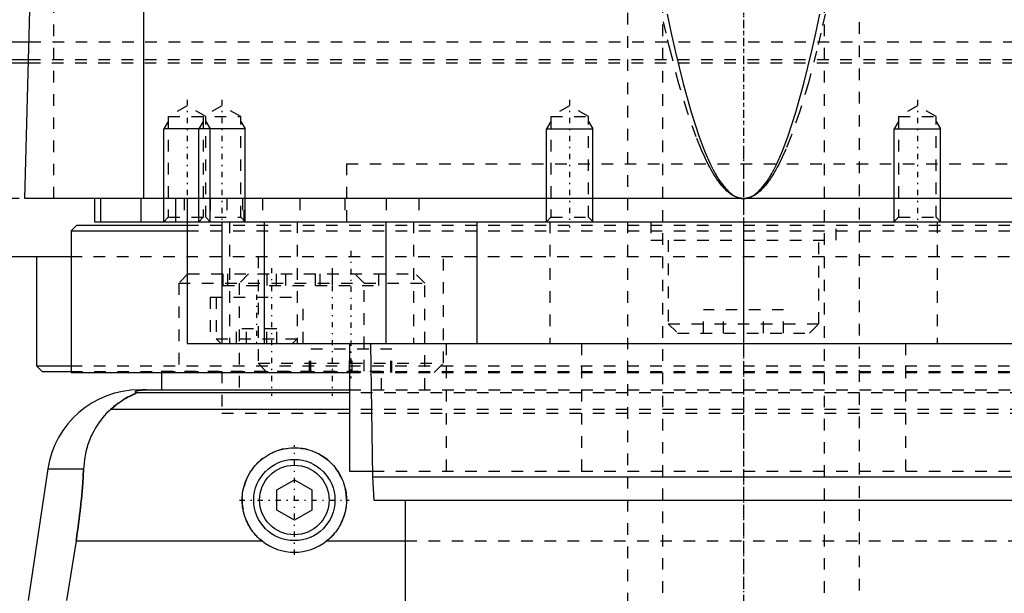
# Model space of a CAD drawing. Extents: x -105 to 105, y -104 to 484.
# Tile 4 of 10: x -62 to 22, y -18 to 32. Entities that reach past the tile are written whole.
import ezdxf

# ---------------------------------------------------------------- set-up
doc = ezdxf.new("R2010")
doc.units = 0
doc.linetypes.add('CENTER', pattern=[1.5, 0.45, -0.5, 0.05, -0.5])
doc.linetypes.add('DASHED', pattern=[2, 1, -1])
for name, color, linetype in [('AM_0', 7, 'CONTINUOUS'), ('AM_10', 7, 'CONTINUOUS'), ('AM_3', 7, 'DASHED'), ('AM_7', 7, 'CENTER')]:
    doc.layers.add(name, color=color, linetype=linetype)

msp = doc.modelspace()

# ---------------------------------------------------------------- linework, layer by layer
at = {"layer": 'AM_0', "color": 7, "linetype": 'CONTINUOUS'}
for p, q in [((-51.744, 16.5), (-51.744, 77.05)), ((-62, 16.5), (-60.5, 73.35)), ((-80, 30), (-61.611, 30)), ((-79.5, 28.2), (-61.661, 28.2)), ((-78.5, 28.5), (-61.652, 28.5)), ((62, 16.5), (-62, 16.5)), ((-56, 16.5), (-56, 14.5)), ((-55.474, 16.5), (-55.474, 14.5)), ((-52, 16.5), (-52, 14.5)), ((-49, 16.5), (-49, 14.5)), ((-48, 16.5), (-48, 4)), ((-56, 14.5), (56, 14.5)), ((-45.003, 14.5), (-45.003, 4)), ((-41.361, 14.5), (-41.361, 4)), ((-30.85, 14.5), (-30.85, 4)), ((-23, 14.5), (-23, 4)), ((-13, 14.5), (-13.005, 14.505)), ((0, 14.5), (0, 4)), ((13.005, 14.505), (13, 14.5)), ((-57.5, 14.2), (-58, 13.7)), ((-58, 13.7), (-58, 1.5)), ((-58, 13.7), (-48.014, 13.7)), ((-57.5, 14.2), (-48.014, 14.2)), ((-79.5, 11.5), (-58.063, 11.5)), ((-61, 11.5), (-61, 2.08)), ((-48, 4), (48, 4)), ((-34, 4), (-34, -7)), ((-32.175, 4), (-32, -7.5)), ((-61, 2.08), (-60.5, 1.58)), ((-61, 2.08), (-58.042, 2.08)), ((-60.5, 1.58), (-58.019, 1.58)), ((-58, 1.5), (-34.039, 1.5)), ((-50.224, 1.5), (-50.224, 0)), ((-52.11, 0), (-34, 0)), ((-34, -0.254), (-52.378, -0.254)), ((-34, -1.693), (-54.6, -1.693)), ((-60.021, -6.813), (-61.724, -18.159)), ((-60.021, -6.813), (-56.932, -6.813)), ((-34, -7), (-32.008, -7)), ((-32, -7.5), (-31.9, -9.5)), ((-32, -7.5), (32, -7.5)), ((-40.25, -8.634), (-38.75, -7.768)), ((-38.75, -7.768), (-37.25, -8.634)), ((-40.25, -10.366), (-40.25, -8.634)), ((-37.25, -8.634), (-37.25, -10.366)), ((-31.9, -9.5), (31.9, -9.5)), ((-29.175, -9.5), (-29.175, -23)), ((-38.75, -11.232), (-40.25, -10.366)), ((-37.25, -10.366), (-38.75, -11.232)), ((-57.58, -13.032), (-58.394, -18.159)), ((-57.58, -13.032), (-41.538, -13.032)), ((-35.962, -13.032), (-29.175, -13.032))]:
    msp.add_line(p, q, dxfattribs=at)
for points in [[(-6.59, 32.391, 0), (-6.245, 30.764, 0), (-5.9, 29.225, 0), (-5.208, 26.409, 0), (-4.515, 23.945, 0), (-3.822, 21.831, 0), (-3.417, 20.761, 0), (-3.302, 20.477, 0), (-3.186, 20.203, 0), (-3.128, 20.069, 0), (-3.07, 19.938, 0), (-2.955, 19.684, 0), (-2.839, 19.439, 0), (-2.723, 19.204, 0), (-2.607, 18.979, 0), (-2.491, 18.763, 0), (-2.434, 18.659, 0), (-2.376, 18.558, 0), (-2.26, 18.362, 0), (-2.144, 18.176, 0), (-2.086, 18.087, 0), (-2.028, 18, 0), (-1.912, 17.833, 0), (-1.797, 17.677, 0), (-1.739, 17.602, 0), (-1.681, 17.53, 0), (-1.565, 17.393, 0), (-1.449, 17.265, 0), (-1.333, 17.148, 0), (-1.217, 17.04, 0), (-1.101, 16.942, 0), (-1.043, 16.897, 0), (-0.985, 16.854, 0), (-0.869, 16.775, 0), (-0.754, 16.707, 0), (-0.638, 16.648, 0), (-0.57, 16.618, 0), (-0.551, 16.611, 0), (-0.531, 16.603, 0), (-0.522, 16.599, 0), (-0.512, 16.596, 0), (-0.493, 16.588, 0), (-0.473, 16.582, 0), (-0.454, 16.575, 0), (-0.435, 16.569, 0), (-0.415, 16.563, 0), (-0.406, 16.56, 0), (-0.396, 16.557, 0), (-0.377, 16.552, 0), (-0.357, 16.547, 0), (-0.348, 16.544, 0), (-0.338, 16.542, 0), (-0.319, 16.537, 0), (-0.299, 16.533, 0), (-0.29, 16.531, 0), (-0.28, 16.529, 0), (-0.261, 16.525, 0), (-0.242, 16.521, 0), (-0.222, 16.518, 0), (-0.203, 16.515, 0), (-0.184, 16.512, 0), (-0.174, 16.511, 0), (-0.164, 16.51, 0), (-0.145, 16.508, 0), (-0.126, 16.506, 0), (-0.106, 16.504, 0), (-0.087, 16.503, 0), (-0.068, 16.502, 0), (-0.058, 16.501, 0), (-0.048, 16.501, 0), (-0.029, 16.5, 0), (-0.01, 16.5, 0), (0, 16.5, 0)], [(0, 16.5, 0), (0.01, 16.5, 0), (0.029, 16.5, 0), (0.048, 16.501, 0), (0.058, 16.501, 0), (0.068, 16.502, 0), (0.087, 16.503, 0), (0.106, 16.504, 0), (0.126, 16.506, 0), (0.145, 16.508, 0), (0.164, 16.51, 0), (0.174, 16.511, 0), (0.184, 16.512, 0), (0.203, 16.515, 0), (0.222, 16.518, 0), (0.242, 16.521, 0), (0.261, 16.525, 0), (0.28, 16.529, 0), (0.29, 16.531, 0), (0.299, 16.533, 0), (0.319, 16.537, 0), (0.338, 16.542, 0), (0.348, 16.544, 0), (0.357, 16.547, 0), (0.377, 16.552, 0), (0.396, 16.557, 0), (0.406, 16.56, 0), (0.415, 16.563, 0), (0.435, 16.569, 0), (0.454, 16.575, 0), (0.473, 16.582, 0), (0.493, 16.588, 0), (0.512, 16.596, 0), (0.522, 16.599, 0), (0.531, 16.603, 0), (0.551, 16.611, 0), (0.57, 16.618, 0), (0.589, 16.627, 0), (0.609, 16.635, 0), (0.628, 16.644, 0), (0.638, 16.648, 0), (0.647, 16.653, 0), (0.667, 16.662, 0), (0.686, 16.671, 0), (0.754, 16.707, 0), (0.869, 16.775, 0), (0.985, 16.854, 0), (1.043, 16.897, 0), (1.101, 16.942, 0), (1.217, 17.04, 0), (1.333, 17.148, 0), (1.449, 17.265, 0), (1.565, 17.393, 0), (1.681, 17.53, 0), (1.739, 17.602, 0), (1.797, 17.677, 0), (1.912, 17.833, 0), (2.028, 18, 0), (2.086, 18.087, 0), (2.144, 18.176, 0), (2.26, 18.362, 0), (2.376, 18.558, 0), (2.434, 18.659, 0), (2.491, 18.763, 0), (2.607, 18.979, 0), (2.723, 19.204, 0), (2.839, 19.439, 0), (2.955, 19.684, 0), (3.07, 19.938, 0), (3.128, 20.069, 0), (3.186, 20.203, 0), (3.302, 20.477, 0), (3.417, 20.761, 0), (3.822, 21.831, 0), (4.515, 23.945, 0), (5.208, 26.409, 0), (5.9, 29.225, 0), (6.245, 30.764, 0), (6.59, 32.391, 0)], [(-51.492, 0, 0), (-51.497, 0, 0), (-51.506, 0, 0), (-51.516, 0, 0), (-51.521, 0, 0), (-51.525, 0, 0), (-51.535, 0, 0), (-51.544, 0, 0), (-51.553, 0, 0), (-51.562, 0, 0), (-51.57, 0, 0), (-51.574, 0, 0), (-51.579, 0, 0), (-51.587, -0.001, 0), (-51.596, -0.001, 0), (-51.605, -0.001, 0), (-51.614, -0.001, 0), (-51.623, -0.001, 0), (-51.627, -0.001, 0), (-51.631, -0.001, 0), (-51.64, -0.001, 0), (-51.649, -0.002, 0), (-51.653, -0.002, 0), (-51.657, -0.002, 0), (-51.666, -0.002, 0), (-51.674, -0.002, 0), (-51.678, -0.002, 0), (-51.682, -0.002, 0), (-51.689, -0.003, 0), (-51.697, -0.003, 0), (-51.704, -0.003, 0), (-51.712, -0.003, 0), (-51.719, -0.003, 0), (-51.723, -0.004, 0), (-51.726, -0.004, 0), (-51.734, -0.004, 0), (-51.741, -0.004, 0), (-51.748, -0.004, 0), (-51.756, -0.005, 0), (-51.763, -0.005, 0), (-51.766, -0.005, 0), (-51.77, -0.005, 0), (-51.777, -0.006, 0), (-51.784, -0.006, 0), (-51.79, -0.006, 0), (-51.797, -0.007, 0), (-51.803, -0.007, 0), (-51.807, -0.007, 0), (-51.81, -0.007, 0), (-51.816, -0.007, 0), (-51.822, -0.008, 0), (-51.842, -0.009, 0), (-51.874, -0.011, 0), (-51.89, -0.012, 0), (-51.905, -0.013, 0), (-51.934, -0.015, 0), (-51.962, -0.017, 0), (-51.988, -0.019, 0), (-52.012, -0.022, 0), (-52.035, -0.024, 0), (-52.046, -0.025, 0), (-52.057, -0.026, 0), (-52.077, -0.029, 0), (-52.096, -0.031, 0), (-52.105, -0.032, 0), (-52.113, -0.033, 0), (-52.129, -0.036, 0), (-52.145, -0.038, 0), (-52.153, -0.039, 0), (-52.16, -0.04, 0), (-52.175, -0.043, 0), (-52.189, -0.045, 0), (-52.234, -0.053, 0), (-52.298, -0.069, 0), (-52.348, -0.084, 0), (-52.386, -0.099, 0), (-52.413, -0.113, 0), (-52.423, -0.121, 0), (-52.432, -0.128, 0), (-52.445, -0.142, 0), (-52.452, -0.157, 0), (-52.454, -0.171, 0), (-52.451, -0.186, 0), (-52.443, -0.201, 0), (-52.437, -0.209, 0), (-52.43, -0.216, 0), (-52.412, -0.231, 0), (-52.391, -0.247, 0), (-52.378, -0.254, 0)], [(-52.378, -0.254, 0), (-52.377, -0.255, 0), (-52.376, -0.256, 0), (-52.375, -0.258, 0), (-52.375, -0.259, 0), (-52.376, -0.26, 0), (-52.377, -0.263, 0), (-52.379, -0.265, 0), (-52.381, -0.268, 0), (-52.385, -0.271, 0), (-52.389, -0.274, 0), (-52.391, -0.275, 0), (-52.394, -0.277, 0), (-52.4, -0.281, 0), (-52.406, -0.284, 0), (-52.413, -0.288, 0), (-52.421, -0.292, 0), (-52.429, -0.296, 0), (-52.433, -0.299, 0), (-52.438, -0.301, 0), (-52.447, -0.306, 0), (-52.457, -0.31, 0), (-52.462, -0.313, 0), (-52.468, -0.315, 0), (-52.479, -0.321, 0), (-52.49, -0.326, 0), (-52.496, -0.329, 0), (-52.502, -0.331, 0), (-52.514, -0.337, 0), (-52.527, -0.343, 0), (-52.54, -0.349, 0), (-52.553, -0.355, 0), (-52.567, -0.361, 0), (-52.574, -0.364, 0), (-52.581, -0.368, 0), (-52.595, -0.374, 0), (-52.61, -0.381, 0), (-52.663, -0.405, 0), (-52.763, -0.452, 0), (-52.876, -0.506, 0), (-52.999, -0.568, 0), (-53.064, -0.602, 0), (-53.132, -0.638, 0), (-53.273, -0.717, 0), (-53.426, -0.807, 0), (-53.588, -0.908, 0), (-53.758, -1.021, 0), (-53.936, -1.147, 0), (-54.027, -1.214, 0), (-54.12, -1.286, 0), (-54.309, -1.438, 0), (-54.502, -1.605, 0), (-54.6, -1.693, 0)], [(-54.6, -1.693, 0), (-54.718, -1.8, 0), (-54.945, -2.021, 0), (-55.16, -2.253, 0), (-55.263, -2.372, 0), (-55.363, -2.494, 0), (-55.554, -2.744, 0), (-55.733, -3.004, 0), (-55.901, -3.271, 0), (-56.056, -3.547, 0), (-56.199, -3.831, 0), (-56.266, -3.975, 0), (-56.33, -4.121, 0), (-56.448, -4.419, 0), (-56.554, -4.722, 0), (-56.647, -5.031, 0), (-56.727, -5.345, 0), (-56.795, -5.664, 0), (-56.824, -5.825, 0), (-56.85, -5.988, 0), (-56.893, -6.315, 0), (-56.922, -6.646, 0), (-56.932, -6.813, 0)], [(-41.538, -13.032, 0), (-41.619, -12.967, 0), (-41.774, -12.832, 0), (-41.921, -12.693, 0), (-41.992, -12.621, 0), (-42.062, -12.547, 0), (-42.197, -12.393, 0), (-42.326, -12.231, 0), (-42.449, -12.062, 0), (-42.565, -11.886, 0), (-42.673, -11.704, 0), (-42.724, -11.611, 0), (-42.773, -11.517, 0), (-42.863, -11.325, 0), (-42.945, -11.128, 0), (-43.017, -10.929, 0), (-43.08, -10.727, 0), (-43.132, -10.523, 0), (-43.155, -10.42, 0), (-43.175, -10.318, 0), (-43.208, -10.113, 0), (-43.231, -9.909, 0), (-43.239, -9.808, 0), (-43.245, -9.707, 0), (-43.25, -9.507, 0), (-43.246, -9.308, 0), (-43.241, -9.208, 0), (-43.233, -9.108, 0), (-43.211, -8.906, 0), (-43.179, -8.704, 0), (-43.138, -8.502, 0), (-43.088, -8.302, 0), (-43.028, -8.104, 0), (-42.995, -8.006, 0), (-42.959, -7.908, 0), (-42.881, -7.716, 0), (-42.795, -7.528, 0), (-42.7, -7.345, 0), (-42.598, -7.166, 0), (-42.488, -6.994, 0), (-42.43, -6.91, 0), (-42.37, -6.827, 0), (-42.247, -6.668, 0), (-42.118, -6.515, 0), (-41.983, -6.37, 0), (-41.844, -6.232, 0), (-41.697, -6.099, 0), (-41.621, -6.035, 0), (-41.542, -5.971, 0), (-41.38, -5.849, 0), (-41.211, -5.732, 0), (-41.035, -5.623, 0), (-40.853, -5.521, 0), (-40.665, -5.428, 0), (-40.57, -5.384, 0), (-40.473, -5.343, 0), (-40.277, -5.267, 0), (-40.077, -5.2, 0), (-39.875, -5.143, 0), (-39.67, -5.095, 0), (-39.465, -5.057, 0), (-39.362, -5.042, 0), (-39.259, -5.029, 0), (-39.054, -5.01, 0), (-38.851, -5.001, 0), (-38.75, -5, 0), (-38.649, -5.001, 0), (-38.446, -5.01, 0), (-38.241, -5.029, 0), (-38.138, -5.042, 0), (-38.035, -5.057, 0), (-37.83, -5.095, 0), (-37.625, -5.143, 0), (-37.423, -5.2, 0), (-37.223, -5.267, 0), (-37.027, -5.343, 0), (-36.93, -5.384, 0), (-36.835, -5.428, 0), (-36.647, -5.521, 0), (-36.465, -5.623, 0), (-36.289, -5.732, 0), (-36.12, -5.849, 0), (-35.958, -5.971, 0), (-35.879, -6.035, 0), (-35.803, -6.099, 0), (-35.656, -6.232, 0), (-35.517, -6.37, 0), (-35.382, -6.515, 0), (-35.253, -6.668, 0), (-35.13, -6.827, 0), (-35.07, -6.91, 0), (-35.012, -6.994, 0), (-34.902, -7.166, 0), (-34.8, -7.345, 0), (-34.705, -7.528, 0), (-34.619, -7.716, 0), (-34.541, -7.908, 0), (-34.505, -8.006, 0), (-34.472, -8.104, 0), (-34.412, -8.302, 0), (-34.362, -8.502, 0), (-34.321, -8.704, 0), (-34.289, -8.906, 0), (-34.267, -9.108, 0), (-34.259, -9.208, 0), (-34.254, -9.308, 0), (-34.25, -9.507, 0), (-34.255, -9.707, 0), (-34.261, -9.808, 0), (-34.269, -9.909, 0), (-34.292, -10.113, 0), (-34.325, -10.318, 0), (-34.345, -10.42, 0), (-34.368, -10.523, 0), (-34.42, -10.727, 0), (-34.483, -10.929, 0), (-34.555, -11.128, 0), (-34.637, -11.325, 0), (-34.727, -11.517, 0), (-34.776, -11.611, 0), (-34.827, -11.704, 0), (-34.935, -11.886, 0), (-35.051, -12.062, 0), (-35.174, -12.231, 0), (-35.303, -12.393, 0), (-35.438, -12.547, 0), (-35.508, -12.621, 0), (-35.579, -12.693, 0), (-35.726, -12.832, 0), (-35.881, -12.967, 0), (-35.962, -13.032, 0)], [(-56.932, -6.813, 0), (-56.941, -6.985, 0), (-56.96, -7.331, 0), (-56.981, -7.678, 0), (-56.992, -7.852, 0), (-57.004, -8.026, 0), (-57.03, -8.374, 0), (-57.058, -8.723, 0), (-57.088, -9.071, 0), (-57.12, -9.42, 0), (-57.155, -9.769, 0), (-57.173, -9.943, 0), (-57.191, -10.117, 0), (-57.23, -10.464, 0), (-57.27, -10.81, 0), (-57.313, -11.155, 0), (-57.357, -11.498, 0), (-57.403, -11.84, 0), (-57.427, -12.01, 0), (-57.451, -12.18, 0), (-57.501, -12.52, 0), (-57.553, -12.861, 0), (-57.58, -13.032, 0)]]:
    msp.add_polyline3d(points, dxfattribs=at)
for radius in [3.5, 3]:
    msp.add_circle((-38.75, -9.5), radius, dxfattribs=at)
for centre, radius, start, end in [((-52.11, -8), 8, 90, 171.46703), ((-38.75, -9.5), 4.5, 231.7104, 308.2896)]:
    msp.add_arc(centre, radius, start, end, dxfattribs=at)
at = {"layer": 'AM_10', "color": 7, "linetype": 'CONTINUOUS'}
for p, q in [((-49.621, 23.156), (-50, 22.5)), ((-46.621, 23.156), (-47, 22.5)), ((-46.379, 23.156), (-46, 22.5)), ((-43.379, 23.156), (-43, 22.5)), ((-16.621, 23.156), (-17, 22.5)), ((-13.379, 23.156), (-13, 22.5)), ((13.379, 23.156), (13, 22.5)), ((16.621, 23.156), (17, 22.5)), ((-50, 14.5), (-50, 22.5)), ((-43, 22.5), (-50, 22.5)), ((-47, 14.5), (-47, 22.5)), ((-46, 14.5), (-46, 22.5)), ((-43, 14.5), (-43, 22.5)), ((-17, 14.5), (-17, 22.5)), ((-17, 22.5), (-13, 22.5)), ((-13, 14.5), (-13, 22.5)), ((13, 14.5), (13, 22.5)), ((13, 22.5), (17, 22.5)), ((17, 14.5), (17, 22.5))]:
    msp.add_line(p, q, dxfattribs=at)
at = {"layer": 'AM_3', "color": 6, "linetype": 'DASHED'}
for p, q in [((-7, 457.5), (-7, -77.5)), ((7, -77.5), (7, 457.5)), ((-10, 212.5), (-10, -25.3)), ((10, -25.3), (10, 212.5)), ((-59.5, 16.5), (-59.5, 75.489)), ((-61.611, 30), (61.611, 30)), ((-61.661, 28.2), (61.661, 28.2)), ((-61.652, 28.5), (61.652, 28.5)), ((-48, 24.5), (-49.621, 23.564)), ((-46.379, 23.564), (-48, 24.5)), ((-45, 24.5), (-46.621, 23.564)), ((-43.379, 23.564), (-45, 24.5)), ((-15, 24.5), (-16.621, 23.564)), ((-13.379, 23.564), (-15, 24.5)), ((15, 24.5), (13.379, 23.564)), ((16.621, 23.564), (15, 24.5)), ((-49.621, 23.564), (-49.621, 14.879)), ((-49.621, 23.564), (-43.379, 23.564)), ((-46.621, 23.564), (-46.621, 14.879)), ((-46.379, 14.879), (-46.379, 23.564)), ((-43.379, 14.879), (-43.379, 23.564)), ((-16.621, 23.564), (-16.621, 14.879)), ((-16.621, 23.564), (-13.379, 23.564)), ((-13.379, 14.879), (-13.379, 23.564)), ((13.379, 23.564), (13.379, 14.879)), ((13.379, 23.564), (16.621, 23.564)), ((16.621, 14.879), (16.621, 23.564)), ((-34.25, 19.5), (34.25, 19.5)), ((-34.25, 19.5), (-34.25, 14.2)), ((-34.25, 19.5), (0, 19.5)), ((79.5, 16.5), (-79.5, 16.5)), ((-48.25, 16.5), (-48.25, 14.5)), ((-46, 16.5), (-46, 14.5)), ((-44.587, 16.5), (-44.587, 14.5)), ((-43.236, 16.5), (-43.236, 14.5)), ((-43.087, 14.5), (-43.087, 16.5)), ((-41.5, 16.5), (-41.5, 14.5)), ((-38.286, 16.5), (-38.286, 14.5)), ((-34.381, 16.5), (-34.381, 14.5)), ((-30.84, 16.5), (-30.84, 14.5)), ((-28, 16.5), (-28, 14.5)), ((-49.621, 14.879), (-50, 14.5)), ((-49.621, 14.879), (-43.379, 14.879)), ((-46.621, 14.879), (-47, 14.5)), ((-46, 14.5), (-46.379, 14.879)), ((-44.341, 14.5), (-44.341, 4)), ((-43, 14.5), (-43.379, 14.879)), ((-38.5, 14.5), (-38.5, 4)), ((-28.477, 14.5), (-28.477, 4)), ((-16.621, 14.879), (-17, 14.5)), ((-16.695, 14.5), (-16.695, 4)), ((-16.621, 14.879), (-13.379, 14.879)), ((-13.005, 14.505), (-13.379, 14.879)), ((-8, 14.5), (-8, 12.9)), ((8, 12.9), (8, 14.5)), ((13.379, 14.879), (13.005, 14.505)), ((13.379, 14.879), (16.621, 14.879)), ((17, 14.5), (16.621, 14.879)), ((16.695, 14.5), (16.695, 4)), ((-48.014, 14.2), (48.014, 14.2)), ((-48.014, 13.7), (48.014, 13.7)), ((-8, 12.9), (8, 12.9)), ((-6.5, 12.9), (-6.5, 5.7)), ((6.5, 5.7), (6.5, 12.9)), ((-58.063, 11.5), (58.063, 11.5)), ((-41.878, 11.5), (-41.878, 2.3)), ((-25.878, 2.3), (-25.878, 11.5)), ((-47.924, 10), (-48.724, 9.2)), ((-47.924, 10), (-28.3, 10)), ((-44.91, 10), (-44.91, 9)), ((-44.507, 10), (-44.507, 9)), ((-42.7, 10), (-43.5, 9.2)), ((-41.126, 10), (-41.126, 9)), ((-40.321, 10), (-40.321, 9)), ((-39.5, 10), (-39.5, 9)), ((-36.94, 10), (-36.94, 9)), ((-36.538, 10), (-36.538, 9)), ((-35.5, 10), (-35.5, 9)), ((-32.724, 9.2), (-33.524, 10)), ((-31.5, 10), (-31.5, 9)), ((-27.5, 9.2), (-28.3, 10)), ((-48.724, 9.2), (-48.724, 1.6)), ((-48.724, 9.2), (-27.5, 9.2)), ((-44.91, 9), (-31.5, 9)), ((-43.5, 9.2), (-43.5, 0)), ((-32.724, 1.6), (-32.724, 9.2)), ((-27.5, 0), (-27.5, 9.2)), ((-46, 8), (-46, 4)), ((-46, 8), (-38, 8)), ((-45.5, 8), (-45.5, 4.4)), ((-38, 4), (-38, 8)), ((-3.464, 4.9), (-3.464, 6.9)), ((3.464, 6.9), (-3.464, 6.9)), ((-1.732, 4.9), (-1.732, 6.9)), ((1.732, 4.9), (1.732, 6.9)), ((3.464, 4.9), (3.464, 6.9)), ((-43.732, 4), (-43.732, 5.25)), ((-40.268, 5.25), (-43.732, 5.25)), ((-42.866, 4), (-42.866, 5.25)), ((-41.134, 4), (-41.134, 5.25)), ((-40.268, 4), (-40.268, 5.25)), ((-6.5, 5.7), (-5.7, 4.9)), ((-6.5, 5.7), (6.5, 5.7)), ((5.7, 4.9), (6.5, 5.7)), ((-45.5, 4.4), (-45.1, 4)), ((-45.5, 4.4), (-38.5, 4.4)), ((-38.9, 4), (-38.5, 4.4)), ((-5.7, 4.9), (5.7, 4.9)), ((-37.43, 1.5), (-37.43, 3.5)), ((-30.327, 3.5), (-37.43, 3.5)), ((-37.324, 1.5), (-37.324, 3.5)), ((-33.984, 1.5), (-33.984, 3.5)), ((-33.772, 1.5), (-33.772, 3.5)), ((-30.432, 1.5), (-30.432, 3.5)), ((-30.327, 1.5), (-30.327, 3.5)), ((-25.65, 4), (-25.65, -7)), ((-13.979, 4), (-13.979, -7)), ((13.979, 4), (13.979, -7)), ((-58.042, 2.08), (58.042, 2.08)), ((-41.878, 2.3), (-41.078, 1.5)), ((-41.878, 2.3), (-25.878, 2.3)), ((-26.678, 1.5), (-25.878, 2.3)), ((-58.019, 1.58), (58.019, 1.58)), ((-50.224, 1.6), (-50.224, 1.5)), ((-50.224, 1.6), (-31.224, 1.6)), ((-45, 1.58), (-45, -2)), ((-34.039, 1.5), (34.039, 1.5)), ((-31.224, 0), (-31.224, 1.6)), ((-34, 0), (34, 0)), ((34, -0.254), (-34, -0.254)), ((34, -1.693), (-34, -1.693)), ((-45, -2), (45, -2)), ((-45, -2), (45, -2)), ((-32.008, -7), (32.008, -7)), ((-29.175, -13.032), (29.175, -13.032))]:
    msp.add_line(p, q, dxfattribs=at)
for points in [[(0, 16.5, 0), (-0.01, 16.5, 0), (-0.031, 16.5, 0), (-0.052, 16.501, 0), (-0.062, 16.501, 0), (-0.072, 16.502, 0), (-0.093, 16.503, 0), (-0.114, 16.504, 0), (-0.134, 16.506, 0), (-0.155, 16.508, 0), (-0.176, 16.51, 0), (-0.186, 16.511, 0), (-0.196, 16.512, 0), (-0.217, 16.515, 0), (-0.238, 16.518, 0), (-0.258, 16.521, 0), (-0.279, 16.525, 0), (-0.3, 16.529, 0), (-0.31, 16.531, 0), (-0.32, 16.533, 0), (-0.341, 16.537, 0), (-0.362, 16.542, 0), (-0.372, 16.544, 0), (-0.382, 16.547, 0), (-0.403, 16.552, 0), (-0.424, 16.557, 0), (-0.434, 16.56, 0), (-0.444, 16.563, 0), (-0.465, 16.569, 0), (-0.486, 16.575, 0), (-0.506, 16.582, 0), (-0.527, 16.588, 0), (-0.548, 16.595, 0), (-0.558, 16.599, 0), (-0.568, 16.603, 0), (-0.589, 16.61, 0), (-0.61, 16.618, 0), (-0.682, 16.648, 0), (-0.806, 16.707, 0), (-0.93, 16.775, 0), (-1.054, 16.854, 0), (-1.116, 16.896, 0), (-1.178, 16.942, 0), (-1.302, 17.04, 0), (-1.426, 17.147, 0), (-1.549, 17.265, 0), (-1.673, 17.392, 0), (-1.797, 17.529, 0), (-1.859, 17.601, 0), (-1.921, 17.676, 0), (-2.045, 17.832, 0), (-2.169, 17.999, 0), (-2.231, 18.086, 0), (-2.293, 18.175, 0), (-2.417, 18.361, 0), (-2.541, 18.557, 0), (-2.603, 18.658, 0), (-2.664, 18.762, 0), (-2.788, 18.977, 0), (-2.912, 19.202, 0), (-3.036, 19.437, 0), (-3.16, 19.682, 0), (-3.284, 19.936, 0), (-3.345, 20.067, 0), (-3.407, 20.201, 0), (-3.531, 20.474, 0), (-3.655, 20.758, 0), (-4.088, 21.828, 0), (-4.829, 23.941, 0), (-5.57, 26.404, 0), (-6.311, 29.219, 0), (-6.68, 30.758, 0), (-7.05, 32.384, 0)], [(7.05, 32.384, 0), (6.68, 30.758, 0), (6.311, 29.219, 0), (5.57, 26.404, 0), (4.829, 23.941, 0), (4.088, 21.828, 0), (3.655, 20.758, 0), (3.531, 20.474, 0), (3.407, 20.201, 0), (3.345, 20.067, 0), (3.284, 19.936, 0), (3.16, 19.682, 0), (3.036, 19.437, 0), (2.912, 19.202, 0), (2.788, 18.977, 0), (2.664, 18.762, 0), (2.603, 18.658, 0), (2.541, 18.557, 0), (2.417, 18.361, 0), (2.293, 18.175, 0), (2.231, 18.086, 0), (2.169, 17.999, 0), (2.045, 17.832, 0), (1.921, 17.676, 0), (1.859, 17.601, 0), (1.797, 17.529, 0), (1.673, 17.392, 0), (1.549, 17.265, 0), (1.426, 17.147, 0), (1.302, 17.04, 0), (1.178, 16.942, 0), (1.116, 16.896, 0), (1.054, 16.854, 0), (0.93, 16.775, 0), (0.806, 16.707, 0), (0.682, 16.648, 0), (0.558, 16.599, 0), (0.486, 16.575, 0), (0.465, 16.569, 0), (0.444, 16.563, 0), (0.434, 16.56, 0), (0.424, 16.557, 0), (0.403, 16.552, 0), (0.382, 16.547, 0), (0.372, 16.544, 0), (0.362, 16.542, 0), (0.341, 16.537, 0), (0.32, 16.533, 0), (0.31, 16.531, 0), (0.3, 16.529, 0), (0.279, 16.525, 0), (0.258, 16.521, 0), (0.238, 16.518, 0), (0.217, 16.515, 0), (0.196, 16.512, 0), (0.186, 16.511, 0), (0.176, 16.51, 0), (0.155, 16.508, 0), (0.134, 16.506, 0), (0.114, 16.504, 0), (0.093, 16.503, 0), (0.072, 16.502, 0), (0.062, 16.501, 0), (0.052, 16.501, 0), (0.031, 16.5, 0), (0.01, 16.5, 0), (0, 16.5, 0)], [(-52.378, -0.254, 0), (-52.391, -0.247, 0), (-52.412, -0.231, 0), (-52.43, -0.216, 0), (-52.437, -0.209, 0), (-52.443, -0.201, 0), (-52.451, -0.186, 0), (-52.454, -0.171, 0), (-52.452, -0.157, 0), (-52.445, -0.142, 0), (-52.432, -0.128, 0), (-52.423, -0.121, 0), (-52.413, -0.113, 0), (-52.386, -0.099, 0), (-52.348, -0.084, 0), (-52.298, -0.069, 0), (-52.234, -0.053, 0), (-52.189, -0.045, 0), (-52.175, -0.043, 0), (-52.16, -0.04, 0), (-52.153, -0.039, 0), (-52.145, -0.038, 0), (-52.129, -0.036, 0), (-52.113, -0.033, 0), (-52.105, -0.032, 0), (-52.096, -0.031, 0), (-52.077, -0.029, 0), (-52.057, -0.026, 0), (-52.046, -0.025, 0), (-52.035, -0.024, 0), (-52.012, -0.022, 0), (-51.988, -0.019, 0), (-51.962, -0.017, 0), (-51.934, -0.015, 0), (-51.905, -0.013, 0), (-51.89, -0.012, 0), (-51.874, -0.011, 0), (-51.842, -0.009, 0), (-51.822, -0.008, 0), (-51.816, -0.007, 0), (-51.81, -0.007, 0), (-51.807, -0.007, 0), (-51.803, -0.007, 0), (-51.797, -0.007, 0), (-51.79, -0.006, 0), (-51.784, -0.006, 0), (-51.777, -0.006, 0), (-51.77, -0.005, 0), (-51.766, -0.005, 0), (-51.763, -0.005, 0), (-51.756, -0.005, 0), (-51.748, -0.004, 0), (-51.741, -0.004, 0), (-51.734, -0.004, 0), (-51.726, -0.004, 0), (-51.723, -0.004, 0), (-51.719, -0.003, 0), (-51.712, -0.003, 0), (-51.704, -0.003, 0), (-51.697, -0.003, 0), (-51.689, -0.003, 0), (-51.682, -0.002, 0), (-51.678, -0.002, 0), (-51.674, -0.002, 0), (-51.666, -0.002, 0), (-51.657, -0.002, 0), (-51.653, -0.002, 0), (-51.649, -0.002, 0), (-51.64, -0.001, 0), (-51.631, -0.001, 0), (-51.627, -0.001, 0), (-51.623, -0.001, 0), (-51.614, -0.001, 0), (-51.605, -0.001, 0), (-51.596, -0.001, 0), (-51.587, -0.001, 0), (-51.579, 0, 0), (-51.574, 0, 0), (-51.57, 0, 0), (-51.562, 0, 0), (-51.553, 0, 0), (-51.544, 0, 0), (-51.535, 0, 0), (-51.525, 0, 0), (-51.521, 0, 0), (-51.516, 0, 0), (-51.506, 0, 0), (-51.497, 0, 0), (-51.492, 0, 0)], [(-54.6, -1.693, 0), (-54.508, -1.609, 0), (-54.325, -1.451, 0), (-54.145, -1.305, 0), (-54.057, -1.237, 0), (-53.97, -1.172, 0), (-53.799, -1.049, 0), (-53.635, -0.938, 0), (-53.477, -0.838, 0), (-53.327, -0.748, 0), (-53.184, -0.667, 0), (-53.116, -0.63, 0), (-53.051, -0.595, 0), (-52.927, -0.531, 0), (-52.812, -0.475, 0), (-52.704, -0.424, 0), (-52.644, -0.396, 0), (-52.628, -0.389, 0), (-52.612, -0.382, 0), (-52.604, -0.378, 0), (-52.596, -0.374, 0), (-52.581, -0.367, 0), (-52.566, -0.361, 0), (-52.551, -0.354, 0), (-52.537, -0.347, 0), (-52.523, -0.341, 0), (-52.516, -0.338, 0), (-52.509, -0.335, 0), (-52.496, -0.329, 0), (-52.484, -0.323, 0), (-52.478, -0.32, 0), (-52.472, -0.317, 0), (-52.46, -0.312, 0), (-52.449, -0.307, 0), (-52.444, -0.304, 0), (-52.439, -0.302, 0), (-52.429, -0.297, 0), (-52.421, -0.292, 0), (-52.412, -0.288, 0), (-52.405, -0.284, 0), (-52.398, -0.28, 0), (-52.395, -0.278, 0), (-52.392, -0.276, 0), (-52.387, -0.272, 0), (-52.383, -0.269, 0), (-52.38, -0.266, 0), (-52.377, -0.263, 0), (-52.376, -0.261, 0), (-52.375, -0.26, 0), (-52.375, -0.259, 0), (-52.376, -0.257, 0), (-52.377, -0.255, 0), (-52.378, -0.254, 0)], [(-57.58, -13.032, 0), (-57.553, -12.861, 0), (-57.501, -12.52, 0), (-57.451, -12.18, 0), (-57.427, -12.01, 0), (-57.403, -11.84, 0), (-57.357, -11.498, 0), (-57.313, -11.155, 0), (-57.27, -10.81, 0), (-57.23, -10.464, 0), (-57.191, -10.117, 0), (-57.173, -9.943, 0), (-57.155, -9.769, 0), (-57.12, -9.42, 0), (-57.088, -9.071, 0), (-57.058, -8.723, 0), (-57.03, -8.374, 0), (-57.004, -8.026, 0), (-56.992, -7.852, 0), (-56.981, -7.678, 0), (-56.96, -7.331, 0), (-56.941, -6.985, 0), (-56.932, -6.813, 0)]]:
    msp.add_polyline3d(points, dxfattribs=at)
msp.add_arc((-38.75, -9.5), 4.5, 308.2896, 231.7104, dxfattribs=at)
at = {"layer": 'AM_7', "color": 4, "linetype": 'CENTER'}
for p, q in [((0, 484.25), (0, -104.25)), ((0, 334.05), (0, -16.925)), ((0, 242.7), (0, -37.19)), ((-48, 25), (-48, 14)), ((-45, 25), (-45, 14)), ((-15, 25), (-15, 14)), ((15, 25), (15, 14)), ((0, 20.475), (0, -81.35)), ((-33.878, 12), (-33.878, 1)), ((-40.724, 10.5), (-40.724, -0.5)), ((-35.5, 10.5), (-35.5, -0.5)), ((-42, 8.2), (-42, 3.8)), ((-38.75, -14.225), (-38.75, -4.775)), ((-43.475, -9.5), (-34.025, -9.5))]:
    msp.add_line(p, q, dxfattribs=at)

doc.saveas('drawing.dxf')
